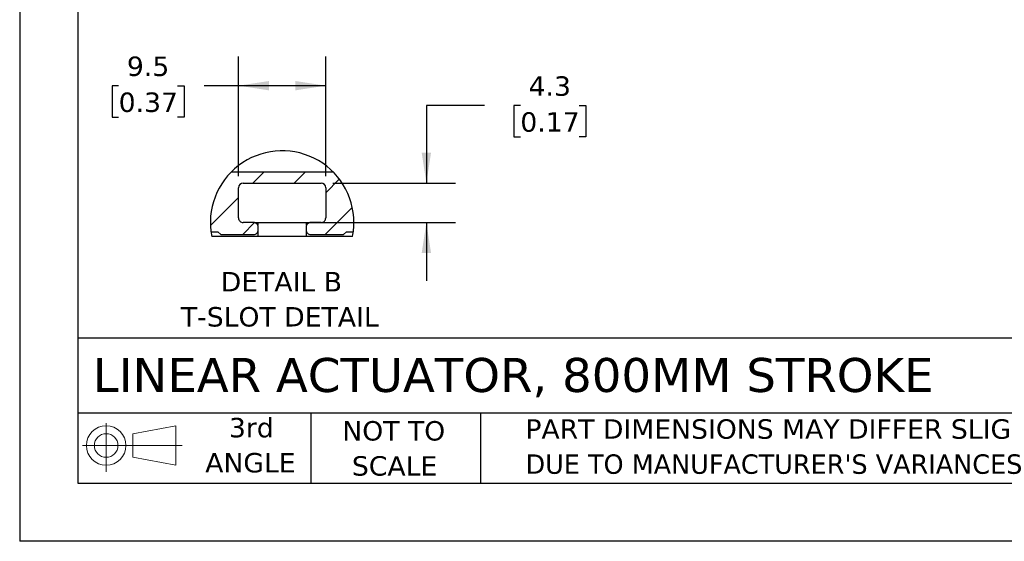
# Model space of a CAD drawing. Header units: millimetres. Extents: x 0 to 1397, y 0 to 1080.
# Tile 1 of 9: x 0 to 537, y 0 to 284. Entities that reach past the tile are written whole.
import ezdxf

# ---------------------------------------------------------------- set-up
doc = ezdxf.new("R2010")
doc.units = ezdxf.units.MM
doc.header["$LTSCALE"] = 5
doc.linetypes.add('SLD-Solid', pattern=[0])
doc.layers.add('DIMENSIONS', color=140, linetype='SLD-Solid', lineweight=25)
doc.layers.add('TEXT', color=140, linetype='SLD-Solid', lineweight=25)
doc.layers.add('HATCH', color=6, linetype='SLD-Solid')
doc.layers.add('SLD-DEFPOINTS', color=7, linetype='Continuous')
doc.styles.add('SLDTEXTSTYLE0', font='VERDANA.TTF')
doc.dimstyles.new('SLDDIMSTYLE10', dxfattribs={"dimtxt": 10.790039, "dimasz": 16.51, "dimexe": 0, "dimexo": 0.0625, "dimgap": 2.69751, "dimtad": 0, "dimtih": 1, "dimtoh": 1, "dimlfac": 0.2, "dimrnd": 1e-09, "dimzin": 12, "dimdsep": 46, "dimtxsty": 'SLDTEXTSTYLE0', "dimsah": 1, "dimcen": 0.09, "dimadec": 0, "dimazin": 3, "dimtfac": 1, "dimtmove": 0, "dimatfit": 0, "dimfxl": 0, "dimfrac": 2, "dimtolj": 1, "dimtzin": 12, "dimarcsym": 0})
doc.dimstyles.new('SLDDIMSTYLE11', dxfattribs={"dimtxt": 10.790039, "dimasz": 16.51, "dimexe": 0, "dimexo": 0.0625, "dimgap": 2.69751, "dimtad": 0, "dimtih": 1, "dimtoh": 1, "dimlfac": 0.2, "dimrnd": 1e-09, "dimzin": 12, "dimdsep": 46, "dimtxsty": 'SLDTEXTSTYLE0', "dimsah": 1, "dimcen": 0.09, "dimadec": 0, "dimazin": 3, "dimtfac": 1, "dimtofl": 0, "dimtmove": 0, "dimatfit": 3, "dimfxl": 0, "dimfrac": 2, "dimtolj": 1, "dimtzin": 12, "dimarcsym": 0})

# ---------------------------------------------------------------- blocks, each defined once
blk = doc.blocks.new('Block11')
at = {"color": 7, "linetype": 'SLD-Solid', "lineweight": 18}
for p, q in [((12.94, 26.55), (12.94, 0)), ((27.4, 20.84), (50.88, 25.16)), ((50.88, 25.16), (50.88, 3.66)), ((27.4, 7.98), (27.4, 20.84)), ((0, 14.41), (54.37, 14.41)), ((27.4, 7.98), (50.88, 3.66))]:
    blk.add_line(p, q, dxfattribs=at)
for radius in [10.75, 6.43]:
    blk.add_circle((12.94, 14.41), radius, dxfattribs=at)
blk = doc.blocks.new('Block12')
at = {"layer": 'SLD-DEFPOINTS'}
blk.add_blockref('Block11', (0, 0), dxfattribs=at)
blk = doc.blocks.new('SW_NOTE_0_2')
at = {"layer": 'TEXT', "color": 0, "char_height": 10.5833, "attachment_point": 1, "style": 'SLDTEXTSTYLE0'}
for s, insert in [('PART DIMENSIONS MAY DIFFER SLIGHTLY ', (0, 13.44)), ("DUE TO MANUFACTURER'S VARIANCES", (0, -5.67))]:
    blk.add_mtext(s, dxfattribs=dict(at, insert=insert))
blk = doc.blocks.new('SW_NOTE_0_3')
at = {"layer": 'TEXT', "color": 0, "char_height": 10.583, "attachment_point": 2, "style": 'SLDTEXTSTYLE0'}
for s, insert in [('NOT TO', (26.29, 13.44)), ('SCALE', (26.77, -5.67))]:
    blk.add_mtext(s, dxfattribs=dict(at, insert=insert))
blk = doc.blocks.new('SW_NOTE_0_4')
at = {"layer": 'TEXT', "color": 0, "char_height": 10.583, "attachment_point": 2, "style": 'SLDTEXTSTYLE0'}
for s, insert in [('3rd', (11.58, 13.44)), ('ANGLE', (11.09, -5.67))]:
    blk.add_mtext(s, dxfattribs=dict(at, insert=insert))
blk = doc.blocks.new('SW_HATCH_1')
at = {"layer": 'HATCH', "color": 0}
for p, q in [((0, 0), (6, 6)), ((22.45, 0), (28.45, 6)), ((39.65, -5.25), (47.05, 2.15)), ((-23.17, -23.17), (-7.85, -7.85)), ((39.35, -28), (54.12, -13.23)), ((-5.55, -28), (0.9, -21.55))]:
    blk.add_line(p, q, dxfattribs=at)
blk = doc.blocks.new('_D_29')
at = {"layer": 'DIMENSIONS'}
for p, q in [((253.37, 237.38), (221.62, 237.38)), ((221.62, 237.38), (221.62, 195.1)), ((272.83, 237.38), (269.2, 237.38)), ((269.2, 237.38), (269.2, 220.23)), ((304.89, 237.38), (308.51, 237.38)), ((308.51, 237.38), (308.51, 220.23)), ((269.2, 220.23), (272.83, 220.23)), ((308.51, 220.23), (304.89, 220.23)), ((170.64, 195.1), (237.5, 195.1)), ((136.14, 173.6), (237.5, 173.6)), ((221.62, 173.6), (221.62, 141.85))]:
    blk.add_line(p, q, dxfattribs=at)
for points in [[(221.62, 195.1), (224.16, 211.61), (219.08, 211.61)], [(221.62, 173.6), (219.08, 157.09), (224.16, 157.09)]]:
    blk.add_solid(points, dxfattribs=at)
at = {"layer": 'DIMENSIONS', "char_height": 10.583, "attachment_point": 1, "style": 'SLDTEXTSTYLE0'}
for s, insert in [('4.3', (277.32, 253.24)), ('0.17', (272.83, 233.68))]:
    blk.add_mtext(s, dxfattribs=dict(at, insert=insert))
blk = doc.blocks.new('_D_30')
at = {"layer": 'DIMENSIONS'}
for p, q in [((119.29, 198.95), (119.29, 264.03)), ((166.79, 198.95), (166.79, 264.03)), ((53.94, 248.15), (50.32, 248.15)), ((50.32, 248.15), (50.32, 231)), ((86, 248.15), (89.63, 248.15)), ((89.63, 248.15), (89.63, 231)), ((119.29, 248.15), (100.62, 248.15)), ((166.79, 248.15), (119.29, 248.15)), ((50.32, 231), (53.94, 231)), ((89.63, 231), (86, 231))]:
    blk.add_line(p, q, dxfattribs=at)
for points in [[(119.29, 248.15), (135.8, 245.61), (135.8, 250.69)], [(166.79, 248.15), (150.28, 250.69), (150.28, 245.61)]]:
    blk.add_solid(points, dxfattribs=at)
at = {"layer": 'DIMENSIONS', "char_height": 10.583, "attachment_point": 1, "style": 'SLDTEXTSTYLE0'}
for s, insert in [('9.5', (58.43, 264.01)), ('0.37', (53.94, 244.44))]:
    blk.add_mtext(s, dxfattribs=dict(at, insert=insert))
blk = doc.blocks.new('SW_NOTE_0_8')
at = {"layer": 'TEXT', "color": 0, "attachment_point": 2, "style": 'SLDTEXTSTYLE0'}
for s, insert, char_height in [('DETAIL B', (32.08, 13.44), 10.583), ('T-SLOT DETAIL', (31.21, -5.67), 10.5833)]:
    blk.add_mtext(s, dxfattribs=dict(at, insert=insert, char_height=char_height))

msp = doc.modelspace()

# ---------------------------------------------------------------- linework, layer by layer
at = {"color": 7, "linetype": 'SLD-Solid'}
for p in [(0.012, 1079.513), (1397.012, 0.013)]:
    msp.add_line(p, (0.012, 0.013), dxfattribs=at)
for p, q in [((170.843, 201.1), (115.235, 201.1)), ((121.789, 195.1), (164.289, 195.1)), ((119.289, 176.1), (119.289, 192.6)), ((166.789, 192.6), (166.789, 176.1)), ((127.539, 173.6), (121.789, 173.6)), ((127.539, 173.6), (129.789, 173.6)), ((129.789, 173.6), (129.789, 172.19)), ((129.789, 173.6), (156.289, 173.6)), ((156.289, 172.19), (156.289, 173.6)), ((156.289, 173.6), (158.539, 173.6)), ((164.289, 173.6), (158.539, 173.6)), ((104.253, 168.601), (108.039, 168.601)), ((108.039, 168.601), (109.539, 167.1)), ((109.539, 167.1), (127.539, 167.1)), ((129.789, 168.511), (129.789, 166.1)), ((130.039, 169.6), (130.039, 171.1)), ((156.039, 171.1), (156.039, 169.6)), ((156.289, 166.1), (156.289, 168.511)), ((158.539, 167.1), (176.539, 167.1)), ((176.539, 167.1), (178.039, 168.601)), ((178.039, 168.601), (181.825, 168.601)), ((129.789, 166.1), (104.658, 166.1)), ((156.289, 166.1), (129.789, 166.1)), ((181.42, 166.1), (156.289, 166.1))]:
    msp.add_line(p, q)
for centre, start, end in [((121.789, 192.6), 89.99995, 179.99994), ((164.289, 192.6), 0.00006, 90.00005), ((121.789, 176.1), 179.99985, 270.00005), ((127.539, 171.101), 359.99974, 90.00036), ((158.539, 171.101), 89.99964, 180.00026), ((164.289, 176.1), 269.99995, 0.00015), ((127.539, 169.6), 270, 0.00011), ((158.539, 169.6), 179.99989, 270)]:
    msp.add_arc(centre, 2.5, start, end)
at = {"layer": 'SLD-DEFPOINTS'}
for centre, start, end in [((143.039, 173.6), 359.99999, 191.05685), ((143.039, 173.601), 348.94317, 359.99996)]:
    msp.add_arc(centre, 39.107, start, end, dxfattribs=at)
at = {"layer": 'TEXT'}
for p, q in [((31.75, 1047.75), (31.75, 31.75)), ((1365.25, 110.631), (31.75, 110.631)), ((1365.25, 69.85), (31.75, 69.85)), ((158.75, 69.85), (158.75, 31.75)), ((251.058, 69.85), (251.058, 31.75)), ((31.75, 31.75), (1365.25, 31.75))]:
    msp.add_line(p, q, dxfattribs=at)

# ---------------------------------------------------------------- block references
at = {"layer": 'HATCH'}
msp.add_blockref('SW_HATCH_1', (127.138, 195.1), dxfattribs=at)
at = {"layer": 'SLD-DEFPOINTS'}
msp.add_blockref('Block12', (34.19, 37.769), dxfattribs=at)
at = {"layer": 'TEXT'}
for name, p in [('SW_NOTE_0_8', (110.542, 133.247)), ('SW_NOTE_0_4', (114.658, 53.773)), ('SW_NOTE_0_3', (177.549, 52.035)), ('SW_NOTE_0_2', (275.596, 53.022))]:
    msp.add_blockref(name, p, dxfattribs=at)

# ---------------------------------------------------------------- texts
at = {"layer": 'TEXT', "insert": (39.829, 99.863), "char_height": 18.52083, "attachment_point": 1, "style": 'SLDTEXTSTYLE0'}
msp.add_mtext('LINEAR ACTUATOR, 800MM STROKE', dxfattribs=at)

# ---------------------------------------------------------------- dimensions: what is measured, and where the dimension line sits
at = {"layer": 'DIMENSIONS'}
dim = msp.add_linear_dim(base=(119.289, 248.151), p1=(166.789, 192.6), p2=(119.289, 192.6), dimstyle='SLDDIMSTYLE11', dxfattribs=at)
dim.commit()
dim.dimension.update_dxf_attribs({"geometry": '_D_30', "text_midpoint": (69.971, 248.151), "dimtype": 160})
dim = msp.add_linear_dim(base=(221.624, 173.6), p1=(164.289, 195.1), p2=(129.789, 173.6), angle=90, dimstyle='SLDDIMSTYLE10', dxfattribs=at)
dim.commit()
dim.dimension.update_dxf_attribs({"geometry": '_D_29', "text_midpoint": (221.624, 237.382), "dimtype": 160})

doc.saveas('drawing.dxf')
